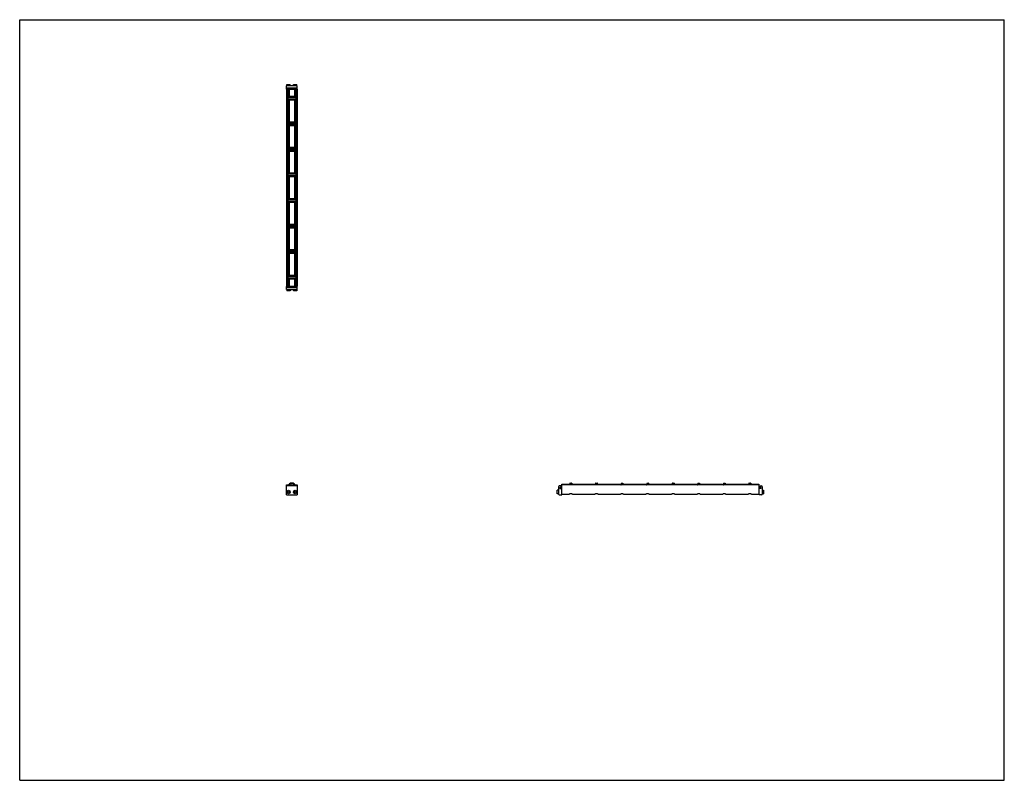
# Model space of a CAD drawing. Header units: inches. Extents: x 0 to 110, y 0 to 85.
import ezdxf

# ---------------------------------------------------------------- set-up
doc = ezdxf.new("R2010")
doc.units = ezdxf.units.IN
doc.header["$LTSCALE"] = 6.05
doc.header["$MEASUREMENT"] = 0
doc.layers.get('0').update_dxf_attribs({"linetype": 'CONTINUOUS'})
for name, color, linetype in [('240826_BL10', 7, 'CONTINUOUS'), ('240826_BL13', 7, 'CONTINUOUS'), ('240826_BL4', 7, 'CONTINUOUS'), ('240826_BL5', 7, 'CONTINUOUS'), ('240826_BL6', 7, 'CONTINUOUS'), ('240826_BL7', 7, 'CONTINUOUS'), ('240826_BL8', 7, 'CONTINUOUS'), ('240826_BL9', 7, 'CONTINUOUS'), ('240827_CAE_BL0', 7, 'CONTINUOUS'), ('240827_CAE_BL11', 7, 'CONTINUOUS'), ('2410WW_CAE_241022_BL14', 7, 'CONTINUOUS'), ('2436WW_243622_BL1', 7, 'CONTINUOUS'), ('X920693M_BL12', 7, 'CONTINUOUS'), ('X920693M_BL15', 7, 'CONTINUOUS'), ('X920693M_BL2', 7, 'CONTINUOUS'), ('X920693M_BL3', 7, 'CONTINUOUS')]:
    doc.layers.add(name, color=color, linetype=linetype)

# ---------------------------------------------------------------- blocks, each defined once
blk = doc.blocks.new('240827_CAE_BL0', base_point=(45.17, 43.55))
at = {"layer": '240827_CAE_BL0', "color": 7, "linetype": 'CONTINUOUS'}
for p, q in [((29.79, 55.2), (31.01, 55.2)), ((29.79, 54.84), (29.79, 55.2)), ((29.79, 55.09), (31.01, 55.09)), ((31.01, 54.84), (31.01, 55.2)), ((29.79, 54.84), (31.01, 54.84)), ((29.79, 31.9), (29.79, 32.9)), ((31.01, 32.9), (29.79, 32.9)), ((29.79, 31.9), (31.01, 31.9)), ((31.01, 32.9), (31.01, 31.9)), ((60.19, 32.81), (60.19, 31.99)), ((60.44, 32.9), (60.28, 32.9)), ((60.28, 31.9), (60.55, 31.9)), ((60.35, 32.73), (60.35, 32.6)), ((60.44, 32.73), (60.35, 32.73)), ((60.35, 32.6), (60.55, 32.6)), ((60.44, 32.9), (60.44, 32.73)), ((60.55, 31.9), (60.55, 32.6))]:
    blk.add_line(p, q, dxfattribs=at)
for centre, start, end in [((60.28, 32.81), 90, 180), ((60.28, 31.99), 180, 270)]:
    blk.add_arc(centre, 0.09, start, end, dxfattribs=at)
blk = doc.blocks.new('2436WW_243622_BL1', base_point=(56.18, 54.6))
at = {"layer": '2436WW_243622_BL1', "color": 7, "linetype": 'CONTINUOUS'}
for p, q in [((29.79, 77.23), (29.79, 55.23)), ((29.79, 77.23), (31.01, 77.23)), ((29.81, 77.23), (29.81, 55.23)), ((29.94, 77.23), (29.94, 76.34)), ((30.09, 77.23), (30.09, 76.41)), ((30.71, 77.23), (30.71, 76.41)), ((30.86, 77.23), (30.86, 76.34)), ((30.99, 77.23), (30.99, 55.23)), ((31.01, 55.23), (31.01, 77.23)), ((29.94, 76.11), (29.94, 73.48)), ((30.71, 76.41), (30.09, 76.41)), ((30.09, 76.04), (30.09, 73.56)), ((30.09, 76.04), (30.71, 76.04)), ((30.71, 76.04), (30.71, 73.56)), ((30.86, 76.11), (30.86, 73.48)), ((29.94, 73.26), (29.94, 70.63)), ((30.71, 73.56), (30.09, 73.56)), ((30.09, 73.18), (30.09, 70.7)), ((30.09, 73.18), (30.71, 73.18)), ((30.71, 73.18), (30.71, 70.7)), ((30.86, 73.26), (30.86, 70.63)), ((30.71, 70.7), (30.09, 70.7)), ((29.94, 70.4), (29.94, 67.77)), ((30.09, 70.32), (30.09, 67.84)), ((30.09, 70.32), (30.71, 70.32)), ((30.71, 70.32), (30.71, 67.84)), ((30.86, 70.4), (30.86, 67.77)), ((29.94, 67.54), (29.94, 64.91)), ((30.71, 67.84), (30.09, 67.84)), ((30.09, 67.47), (30.09, 64.99)), ((30.09, 67.47), (30.71, 67.47)), ((30.71, 67.47), (30.71, 64.99)), ((30.86, 67.54), (30.86, 64.91)), ((30.71, 64.99), (30.09, 64.99)), ((29.94, 64.68), (29.94, 62.05)), ((30.09, 64.61), (30.71, 64.61)), ((30.09, 64.61), (30.09, 62.13)), ((30.71, 64.61), (30.71, 62.13)), ((30.86, 64.68), (30.86, 62.05)), ((29.94, 61.83), (29.94, 59.2)), ((30.71, 62.13), (30.09, 62.13)), ((30.09, 61.75), (30.71, 61.75)), ((30.09, 61.75), (30.09, 59.27)), ((30.71, 61.75), (30.71, 59.27)), ((30.86, 61.83), (30.86, 59.2)), ((29.94, 58.97), (29.94, 56.34)), ((30.71, 59.27), (30.09, 59.27)), ((30.09, 58.9), (30.71, 58.9)), ((30.09, 58.9), (30.09, 56.41)), ((30.71, 58.9), (30.71, 56.41)), ((30.86, 58.97), (30.86, 56.34)), ((29.94, 56.11), (29.94, 55.23)), ((30.71, 56.41), (30.09, 56.41)), ((30.86, 56.11), (30.86, 55.23)), ((29.79, 55.23), (29.79, 55.23)), ((29.81, 55.23), (31.01, 55.23)), ((30.09, 56.04), (30.71, 56.04)), ((30.09, 56.04), (30.09, 55.23)), ((30.71, 56.04), (30.71, 55.23)), ((29.81, 32.9), (29.81, 33.02)), ((29.81, 33.02), (29.94, 33.02)), ((29.94, 33.02), (29.94, 32.9)), ((30.86, 32.9), (30.86, 33.02)), ((30.86, 33.02), (30.99, 33.02)), ((30.99, 33.02), (30.99, 32.9)), ((60.57, 33.04), (60.57, 33.09)), ((60.57, 33.09), (61.39, 33.09)), ((60.57, 31.98), (60.57, 33.02)), ((82.57, 33.02), (60.57, 33.02)), ((61.39, 33.09), (61.39, 33.02)), ((61.76, 33.02), (61.76, 33.09)), ((61.76, 33.09), (64.24, 33.09)), ((64.24, 33.09), (64.24, 33.02)), ((64.62, 33.02), (64.62, 33.09)), ((64.62, 33.09), (67.1, 33.09)), ((67.1, 33.09), (67.1, 33.02)), ((67.48, 33.02), (67.48, 33.09)), ((67.48, 33.09), (69.96, 33.09)), ((69.96, 33.09), (69.96, 33.02)), ((70.33, 33.02), (70.33, 33.09)), ((70.33, 33.09), (72.81, 33.09)), ((72.81, 33.09), (72.81, 33.02)), ((73.19, 33.09), (75.67, 33.09)), ((73.19, 33.02), (73.19, 33.09)), ((75.67, 33.09), (75.67, 33.02)), ((76.05, 33.09), (78.53, 33.09)), ((76.05, 33.02), (76.05, 33.09)), ((78.53, 33.09), (78.53, 33.02)), ((78.9, 33.09), (81.39, 33.09)), ((78.9, 33.02), (78.9, 33.09)), ((81.39, 33.09), (81.39, 33.02)), ((81.76, 33.09), (82.57, 33.09)), ((81.76, 33.02), (81.76, 33.09)), ((82.57, 33.09), (82.57, 31.98)), ((60.57, 31.98), (61.4, 31.98)), ((61.75, 31.98), (64.25, 31.98)), ((64.61, 31.98), (67.11, 31.98)), ((67.46, 31.98), (69.97, 31.98)), ((70.32, 31.98), (72.83, 31.98)), ((73.18, 31.98), (75.68, 31.98)), ((76.04, 31.98), (78.54, 31.98)), ((78.89, 31.98), (81.4, 31.98)), ((81.75, 31.98), (82.57, 31.98))]:
    blk.add_line(p, q, dxfattribs=at)
for centre, radius, start, end in [((30.09, 76.23), 0.188, 90, 270), ((30.71, 76.23), 0.188, 270, 90), ((30.09, 73.37), 0.188, 90, 270), ((30.71, 73.37), 0.188, 270, 90), ((30.09, 70.51), 0.188, 90, 270), ((30.71, 70.51), 0.188, 270, 90), ((30.09, 67.66), 0.188, 90, 270), ((30.71, 67.66), 0.188, 270, 90), ((30.09, 64.8), 0.188, 90, 270), ((30.71, 64.8), 0.188, 270, 90), ((30.09, 61.94), 0.188, 90, 270), ((30.71, 61.94), 0.188, 270, 90), ((30.09, 59.08), 0.188, 90, 270), ((30.71, 59.08), 0.188, 270, 90), ((30.09, 56.23), 0.188, 90, 270), ((30.71, 56.23), 0.188, 270, 90), ((30.4, 32.78), 0.312, 23.6014, 156.3965), ((30.03, 32.21), 0.233, 177.7393, 181.5162), ((30.4, 32.78), 0.161, 51.2652, 128.7023), ((30.78, 32.21), 0.233, 359.071, 2.0464)]:
    blk.add_arc(centre, radius, start, end, dxfattribs=at)
for points, knots in [([(61.57, 32.02), (61.56, 32.02), (61.54, 32.01), (61.52, 32.01), (61.49, 32), (61.47, 32), (61.44, 31.99), (61.43, 31.99), (61.41, 31.98), (61.4, 31.98), (61.4, 31.98)], [0, 0, 0, 0, 0.160626, 0.318099, 0.468044, 0.607747, 0.734376, 0.844343, 0.933929, 1, 1, 1, 1]), ([(61.75, 31.98), (61.75, 31.98), (61.74, 31.98), (61.72, 31.99), (61.7, 31.99), (61.68, 32), (61.66, 32), (61.63, 32.01), (61.6, 32.01), (61.58, 32.02), (61.57, 32.02)], [0, 0, 0, 0, 0.066051, 0.155614, 0.265573, 0.39217, 0.531843, 0.681836, 0.839371, 1, 1, 1, 1]), ([(64.43, 32.02), (64.42, 32.02), (64.4, 32.01), (64.37, 32.01), (64.35, 32), (64.32, 32), (64.3, 31.99), (64.28, 31.99), (64.27, 31.98), (64.26, 31.98), (64.25, 31.98)], [0, 0, 0, 0, 0.160626, 0.318099, 0.468044, 0.607747, 0.734376, 0.844343, 0.933929, 1, 1, 1, 1]), ([(64.61, 31.98), (64.6, 31.98), (64.59, 31.98), (64.58, 31.99), (64.56, 31.99), (64.54, 32), (64.51, 32), (64.49, 32.01), (64.46, 32.01), (64.44, 32.02), (64.43, 32.02)], [0, 0, 0, 0, 0.066051, 0.155614, 0.265573, 0.39217, 0.531843, 0.681836, 0.839371, 1, 1, 1, 1]), ([(67.29, 32.02), (67.28, 32.02), (67.26, 32.01), (67.23, 32.01), (67.2, 32), (67.18, 32), (67.16, 31.99), (67.14, 31.99), (67.12, 31.98), (67.11, 31.98), (67.11, 31.98)], [0, 0, 0, 0, 0.160626, 0.318099, 0.468044, 0.607747, 0.734376, 0.844343, 0.933929, 1, 1, 1, 1]), ([(67.47, 31.98), (67.46, 31.98), (67.45, 31.98), (67.44, 31.99), (67.42, 31.99), (67.4, 32), (67.37, 32), (67.35, 32.01), (67.32, 32.01), (67.3, 32.02), (67.29, 32.02)], [0, 0, 0, 0, 0.066051, 0.155614, 0.265573, 0.39217, 0.531843, 0.681836, 0.839371, 1, 1, 1, 1]), ([(70.15, 32.02), (70.14, 32.02), (70.12, 32.01), (70.09, 32.01), (70.06, 32), (70.04, 32), (70.02, 31.99), (70, 31.99), (69.98, 31.98), (69.97, 31.98), (69.97, 31.98)], [0, 0, 0, 0, 0.160626, 0.318099, 0.468044, 0.607747, 0.734376, 0.844343, 0.933929, 1, 1, 1, 1]), ([(70.32, 31.98), (70.32, 31.98), (70.31, 31.98), (70.29, 31.99), (70.27, 31.99), (70.25, 32), (70.23, 32), (70.2, 32.01), (70.17, 32.01), (70.15, 32.02), (70.15, 32.02)], [0, 0, 0, 0, 0.066051, 0.155614, 0.265573, 0.39217, 0.531843, 0.681836, 0.839371, 1, 1, 1, 1]), ([(73, 32.02), (72.99, 32.02), (72.97, 32.01), (72.95, 32.01), (72.92, 32), (72.89, 32), (72.87, 31.99), (72.85, 31.99), (72.84, 31.98), (72.83, 31.98), (72.82, 31.98)], [0, 0, 0, 0, 0.160626, 0.318099, 0.468044, 0.607747, 0.734376, 0.844343, 0.933929, 1, 1, 1, 1]), ([(73.18, 31.98), (73.18, 31.98), (73.17, 31.98), (73.15, 31.99), (73.13, 31.99), (73.11, 32), (73.09, 32), (73.06, 32.01), (73.03, 32.01), (73.01, 32.02), (73, 32.02)], [0, 0, 0, 0, 0.066051, 0.155614, 0.265573, 0.39217, 0.531843, 0.681836, 0.839371, 1, 1, 1, 1]), ([(75.86, 32.02), (75.85, 32.02), (75.83, 32.01), (75.8, 32.01), (75.78, 32), (75.75, 32), (75.73, 31.99), (75.71, 31.99), (75.7, 31.98), (75.69, 31.98), (75.68, 31.98)], [0, 0, 0, 0, 0.160626, 0.318099, 0.468044, 0.607747, 0.734376, 0.844343, 0.933929, 1, 1, 1, 1]), ([(76.04, 31.98), (76.03, 31.98), (76.02, 31.98), (76.01, 31.99), (75.99, 31.99), (75.97, 32), (75.94, 32), (75.92, 32.01), (75.89, 32.01), (75.87, 32.02), (75.86, 32.02)], [0, 0, 0, 0, 0.066051, 0.155614, 0.265573, 0.39217, 0.531843, 0.681836, 0.839371, 1, 1, 1, 1]), ([(78.72, 32.02), (78.71, 32.02), (78.69, 32.01), (78.66, 32.01), (78.63, 32), (78.61, 32), (78.59, 31.99), (78.57, 31.99), (78.55, 31.98), (78.54, 31.98), (78.54, 31.98)], [0, 0, 0, 0, 0.160626, 0.318099, 0.468044, 0.607747, 0.734376, 0.844343, 0.933929, 1, 1, 1, 1]), ([(78.89, 31.98), (78.89, 31.98), (78.88, 31.98), (78.86, 31.99), (78.85, 31.99), (78.82, 32), (78.8, 32), (78.77, 32.01), (78.75, 32.01), (78.73, 32.02), (78.72, 32.02)], [0, 0, 0, 0, 0.066051, 0.155614, 0.265573, 0.39217, 0.531843, 0.681836, 0.839371, 1, 1, 1, 1]), ([(81.57, 32.02), (81.56, 32.02), (81.54, 32.01), (81.52, 32.01), (81.49, 32), (81.47, 32), (81.44, 31.99), (81.43, 31.99), (81.41, 31.98), (81.4, 31.98), (81.4, 31.98)], [0, 0, 0, 0, 0.160626, 0.318099, 0.468044, 0.607747, 0.734376, 0.844343, 0.933929, 1, 1, 1, 1]), ([(81.75, 31.98), (81.75, 31.98), (81.74, 31.98), (81.72, 31.99), (81.7, 31.99), (81.68, 32), (81.66, 32), (81.63, 32.01), (81.6, 32.01), (81.58, 32.02), (81.57, 32.02)], [0, 0, 0, 0, 0.066051, 0.155614, 0.265573, 0.39217, 0.531843, 0.681836, 0.839371, 1, 1, 1, 1])]:
    blk.add_open_spline(points, degree=3, knots=knots, dxfattribs=at)
blk = doc.blocks.new('X920693M_BL2', base_point=(30.03, 43.62))
at = {"layer": 'X920693M_BL2', "color": 7, "linetype": 'CONTINUOUS'}
for p, q in [((29.91, 55.2), (29.91, 55.23)), ((30.14, 55.2), (30.14, 55.23)), ((29.83, 54.84), (29.83, 54.69)), ((30.22, 54.69), (29.83, 54.69)), ((30.22, 54.84), (30.22, 54.69)), ((29.94, 32.24), (30.01, 32.3)), ((29.94, 32.24), (29.96, 32.15)), ((30.04, 32.12), (29.96, 32.15)), ((30.01, 32.3), (30.09, 32.27)), ((30.11, 32.18), (30.04, 32.12)), ((30.11, 32.18), (30.09, 32.27))]:
    blk.add_line(p, q, dxfattribs=at)
blk.add_circle((30.03, 32.21), 0.197, dxfattribs=at)
blk = doc.blocks.new('X920693M_BL3', base_point=(45.58, 43.62))
at = {"layer": 'X920693M_BL3', "color": 7, "linetype": 'CONTINUOUS'}
for p, q in [((30.66, 55.23), (30.66, 55.2)), ((30.89, 55.23), (30.89, 55.2)), ((30.58, 54.84), (30.58, 54.69)), ((30.97, 54.69), (30.58, 54.69)), ((30.97, 54.84), (30.97, 54.69)), ((30.7, 32.26), (30.78, 32.3)), ((30.7, 32.26), (30.7, 32.17)), ((30.78, 32.12), (30.7, 32.17)), ((30.78, 32.3), (30.85, 32.26)), ((30.85, 32.17), (30.78, 32.12)), ((30.85, 32.17), (30.85, 32.26)), ((60.03, 32.02), (60.03, 32.41)), ((60.19, 32.41), (60.03, 32.41)), ((60.19, 32.02), (60.03, 32.02)), ((60.55, 32.33), (60.57, 32.33)), ((60.55, 32.09), (60.57, 32.09))]:
    blk.add_line(p, q, dxfattribs=at)
blk.add_circle((30.78, 32.21), 0.197, dxfattribs=at)
blk = doc.blocks.new('240826_BL4', base_point=(45.83, 44.34))
at = {"layer": '240826_BL4', "color": 7, "linetype": 'CONTINUOUS'}
for p, q in [((29.96, 56.31), (29.96, 56.14)), ((29.98, 56.33), (30.82, 56.33)), ((30.82, 56.13), (29.98, 56.13)), ((30.15, 56.34), (30.65, 56.34)), ((30.15, 56.34), (30.15, 56.33)), ((30.15, 56.13), (30.15, 56.11)), ((30.65, 56.11), (30.15, 56.11)), ((30.65, 56.34), (30.65, 56.33)), ((30.65, 56.13), (30.65, 56.11)), ((30.84, 56.31), (30.84, 56.14)), ((61.46, 33.03), (61.47, 33.03)), ((61.47, 33.2), (61.47, 33.02)), ((61.49, 33.21), (61.66, 33.21)), ((61.67, 33.2), (61.67, 33.02)), ((61.69, 33.03), (61.67, 33.03))]:
    blk.add_line(p, q, dxfattribs=at)
for centre, radius, start, end in [((29.98, 56.31), 0.015, 90, 180), ((29.98, 56.14), 0.015, 180, 270), ((30.82, 56.31), 0.015, 0, 90), ((30.82, 56.14), 0.015, 270, 360), ((30.4, 32.78), 0.438, 16.6092, 163.3908), ((30.4, 32.78), 0.33, 22.2774, 157.7229), ((30.4, 32.78), 0.322, 22.8534, 157.1465), ((61.49, 33.2), 0.015, 90, 180), ((61.66, 33.2), 0.015, 0, 90)]:
    blk.add_arc(centre, radius, start, end, dxfattribs=at)
blk = doc.blocks.new('240826_BL5', base_point=(47.26, 46.11))
at = {"layer": '240826_BL5', "color": 7, "linetype": 'CONTINUOUS'}
for p, q in [((29.96, 59.17), (29.96, 59)), ((29.98, 59.18), (30.82, 59.18)), ((30.82, 58.98), (29.98, 58.98)), ((30.15, 59.2), (30.65, 59.2)), ((30.15, 59.2), (30.15, 59.18)), ((30.15, 58.98), (30.15, 58.97)), ((30.65, 58.97), (30.15, 58.97)), ((30.65, 59.2), (30.65, 59.18)), ((30.65, 58.98), (30.65, 58.97)), ((30.84, 59.17), (30.84, 59)), ((64.31, 33.03), (64.33, 33.03)), ((64.33, 33.2), (64.33, 33.02)), ((64.35, 33.21), (64.52, 33.21)), ((64.53, 33.2), (64.53, 33.02)), ((64.55, 33.03), (64.53, 33.03))]:
    blk.add_line(p, q, dxfattribs=at)
for centre, start, end in [((29.98, 59.17), 90, 180), ((29.98, 59), 180, 270), ((30.82, 59.17), 0, 90), ((30.82, 59), 270, 360), ((64.35, 33.2), 90, 180), ((64.52, 33.2), 0, 90)]:
    blk.add_arc(centre, 0.015, start, end, dxfattribs=at)
blk = doc.blocks.new('240826_BL6', base_point=(48.68, 47.54))
at = {"layer": '240826_BL6', "color": 7, "linetype": 'CONTINUOUS'}
for p, q in [((29.96, 62.03), (29.96, 61.86)), ((29.98, 62.04), (30.82, 62.04)), ((30.82, 61.84), (29.98, 61.84)), ((30.15, 62.06), (30.65, 62.06)), ((30.15, 62.06), (30.15, 62.04)), ((30.15, 61.84), (30.15, 61.82)), ((30.65, 61.82), (30.15, 61.82)), ((30.65, 62.06), (30.65, 62.04)), ((30.65, 61.84), (30.65, 61.82)), ((30.84, 62.03), (30.84, 61.86)), ((67.17, 33.03), (67.19, 33.03)), ((67.19, 33.2), (67.19, 33.02)), ((67.2, 33.21), (67.37, 33.21)), ((67.39, 33.2), (67.39, 33.02)), ((67.41, 33.03), (67.39, 33.03))]:
    blk.add_line(p, q, dxfattribs=at)
for centre, start, end in [((29.98, 62.03), 90, 180), ((29.98, 61.86), 180, 270), ((30.82, 62.03), 0, 90), ((30.82, 61.86), 270, 360), ((67.2, 33.2), 90, 180), ((67.37, 33.2), 0, 90)]:
    blk.add_arc(centre, 0.015, start, end, dxfattribs=at)
blk = doc.blocks.new('240826_BL7', base_point=(55.83, 54.68))
at = {"layer": '240826_BL7', "color": 7, "linetype": 'CONTINUOUS'}
for p, q in [((29.96, 76.31), (29.96, 76.14)), ((29.98, 76.33), (30.82, 76.33)), ((30.82, 76.13), (29.98, 76.13)), ((30.15, 76.34), (30.15, 76.33)), ((30.15, 76.34), (30.65, 76.34)), ((30.15, 76.13), (30.15, 76.11)), ((30.65, 76.11), (30.15, 76.11)), ((30.65, 76.34), (30.65, 76.33)), ((30.65, 76.13), (30.65, 76.11)), ((30.84, 76.31), (30.84, 76.14)), ((81.46, 33.03), (81.47, 33.03)), ((81.47, 33.2), (81.47, 33.02)), ((81.49, 33.21), (81.66, 33.21)), ((81.67, 33.2), (81.67, 33.02)), ((81.69, 33.03), (81.67, 33.03))]:
    blk.add_line(p, q, dxfattribs=at)
for centre, start, end in [((29.98, 76.31), 90, 180), ((29.98, 76.14), 180, 270), ((30.82, 76.31), 0, 90), ((30.82, 76.14), 270, 360), ((81.49, 33.2), 90, 180), ((81.66, 33.2), 0, 90)]:
    blk.add_arc(centre, 0.015, start, end, dxfattribs=at)
blk = doc.blocks.new('240826_BL8', base_point=(50.11, 48.97))
at = {"layer": '240826_BL8', "color": 7, "linetype": 'CONTINUOUS'}
for p, q in [((30.15, 64.92), (30.65, 64.92)), ((30.15, 64.92), (30.15, 64.9)), ((30.65, 64.92), (30.65, 64.9)), ((29.96, 64.88), (29.96, 64.71)), ((29.98, 64.9), (30.82, 64.9)), ((30.82, 64.7), (29.98, 64.7)), ((30.15, 64.7), (30.15, 64.68)), ((30.65, 64.68), (30.15, 64.68)), ((30.65, 64.7), (30.65, 64.68)), ((30.84, 64.88), (30.84, 64.71)), ((70.03, 33.03), (70.05, 33.03)), ((70.05, 33.2), (70.05, 33.02)), ((70.06, 33.21), (70.23, 33.21)), ((70.25, 33.2), (70.25, 33.02)), ((70.26, 33.03), (70.25, 33.03))]:
    blk.add_line(p, q, dxfattribs=at)
for centre, start, end in [((29.98, 64.88), 90, 180), ((29.98, 64.71), 180, 270), ((30.82, 64.88), 0, 90), ((30.82, 64.71), 270, 360), ((70.06, 33.2), 90, 180), ((70.23, 33.2), 0, 90)]:
    blk.add_arc(centre, 0.015, start, end, dxfattribs=at)
blk = doc.blocks.new('240826_BL9', base_point=(54.4, 53.26))
at = {"layer": '240826_BL9', "color": 7, "linetype": 'CONTINUOUS'}
for p, q in [((29.96, 73.45), (29.96, 73.28)), ((29.98, 73.47), (30.82, 73.47)), ((30.82, 73.27), (29.98, 73.27)), ((30.15, 73.49), (30.15, 73.47)), ((30.15, 73.49), (30.65, 73.49)), ((30.15, 73.27), (30.15, 73.25)), ((30.65, 73.25), (30.15, 73.25)), ((30.65, 73.49), (30.65, 73.47)), ((30.65, 73.27), (30.65, 73.25)), ((30.84, 73.45), (30.84, 73.28)), ((78.6, 33.03), (78.62, 33.03)), ((78.62, 33.2), (78.62, 33.02)), ((78.63, 33.21), (78.8, 33.21)), ((78.82, 33.2), (78.82, 33.02)), ((78.83, 33.03), (78.82, 33.03))]:
    blk.add_line(p, q, dxfattribs=at)
for centre, start, end in [((29.98, 73.45), 90, 180), ((29.98, 73.28), 180, 270), ((30.82, 73.45), 0, 90), ((30.82, 73.28), 270, 360), ((78.63, 33.2), 90, 180), ((78.8, 33.2), 0, 90)]:
    blk.add_arc(centre, 0.015, start, end, dxfattribs=at)
blk = doc.blocks.new('240826_BL10', base_point=(52.97, 51.83))
at = {"layer": '240826_BL10', "color": 7, "linetype": 'CONTINUOUS'}
for p, q in [((29.96, 70.6), (29.96, 70.43)), ((29.98, 70.61), (30.82, 70.61)), ((30.82, 70.41), (29.98, 70.41)), ((30.15, 70.63), (30.15, 70.61)), ((30.15, 70.63), (30.65, 70.63)), ((30.15, 70.41), (30.15, 70.39)), ((30.65, 70.63), (30.65, 70.61)), ((30.65, 70.41), (30.65, 70.39)), ((30.84, 70.6), (30.84, 70.43)), ((30.65, 70.39), (30.15, 70.39)), ((75.74, 33.03), (75.76, 33.03)), ((75.76, 33.2), (75.76, 33.02)), ((75.77, 33.21), (75.94, 33.21)), ((75.96, 33.2), (75.96, 33.02)), ((75.98, 33.03), (75.96, 33.03))]:
    blk.add_line(p, q, dxfattribs=at)
for centre, start, end in [((29.98, 70.6), 90, 180), ((29.98, 70.43), 180, 270), ((30.82, 70.6), 0, 90), ((30.82, 70.43), 270, 360), ((75.77, 33.2), 90, 180), ((75.94, 33.2), 0, 90)]:
    blk.add_arc(centre, 0.015, start, end, dxfattribs=at)
blk = doc.blocks.new('240827_CAE_BL11', base_point=(56.37, 54.75))
at = {"layer": '240827_CAE_BL11', "color": 7, "linetype": 'CONTINUOUS'}
for p, q in [((29.79, 77.25), (29.79, 77.61)), ((31.01, 77.61), (29.79, 77.61)), ((31.01, 77.36), (29.79, 77.36)), ((31.01, 77.25), (29.79, 77.25)), ((31.01, 77.25), (31.01, 77.61)), ((82.8, 32.6), (82.6, 32.6)), ((82.6, 31.9), (82.6, 32.6)), ((82.87, 31.9), (82.6, 31.9)), ((82.71, 32.9), (82.87, 32.9)), ((82.71, 32.9), (82.71, 32.73)), ((82.71, 32.73), (82.8, 32.73)), ((82.8, 32.73), (82.8, 32.6)), ((82.96, 32.81), (82.96, 31.99))]:
    blk.add_line(p, q, dxfattribs=at)
for centre, start, end in [((82.87, 32.81), 0, 90), ((82.87, 31.99), 270, 360)]:
    blk.add_arc(centre, 0.09, start, end, dxfattribs=at)
blk = doc.blocks.new('X920693M_BL12', base_point=(30.03, 77.5))
at = {"layer": 'X920693M_BL12', "color": 7, "linetype": 'CONTINUOUS'}
for p, q in [((29.83, 77.61), (29.83, 77.77)), ((29.83, 77.77), (30.22, 77.77)), ((29.91, 77.25), (29.91, 77.23)), ((30.14, 77.25), (30.14, 77.23)), ((30.22, 77.61), (30.22, 77.77))]:
    blk.add_line(p, q, dxfattribs=at)
blk = doc.blocks.new('240826_BL13', base_point=(51.54, 50.4))
at = {"layer": '240826_BL13', "color": 7, "linetype": 'CONTINUOUS'}
for p, q in [((29.96, 67.74), (29.96, 67.57)), ((29.98, 67.76), (30.82, 67.76)), ((30.82, 67.56), (29.98, 67.56)), ((30.15, 67.77), (30.15, 67.76)), ((30.15, 67.77), (30.65, 67.77)), ((30.15, 67.56), (30.15, 67.54)), ((30.65, 67.54), (30.15, 67.54)), ((30.65, 67.77), (30.65, 67.76)), ((30.65, 67.56), (30.65, 67.54)), ((30.84, 67.74), (30.84, 67.57)), ((72.88, 33.03), (72.9, 33.03)), ((72.9, 33.2), (72.9, 33.02)), ((72.92, 33.21), (73.09, 33.21)), ((73.1, 33.2), (73.1, 33.02)), ((73.12, 33.03), (73.1, 33.03))]:
    blk.add_line(p, q, dxfattribs=at)
for centre, start, end in [((29.98, 67.74), 90, 180), ((29.98, 67.57), 180, 270), ((30.82, 67.74), 0, 90), ((30.82, 67.57), 270, 360), ((72.92, 33.2), 90, 180), ((73.09, 33.2), 0, 90)]:
    blk.add_arc(centre, 0.015, start, end, dxfattribs=at)
blk = doc.blocks.new('2410WW_CAE_241022_BL14', base_point=(30.4, 54.59))
at = {"layer": '2410WW_CAE_241022_BL14', "color": 7, "linetype": 'CONTINUOUS'}
for p, q in [((30.25, 76.41), (30.25, 76.34)), ((30.25, 76.11), (30.25, 76.04)), ((30.56, 76.41), (30.56, 76.34)), ((30.56, 76.11), (30.56, 76.04)), ((30.25, 73.56), (30.25, 73.49)), ((30.25, 73.25), (30.25, 73.18)), ((30.56, 73.56), (30.56, 73.49)), ((30.56, 73.25), (30.56, 73.18)), ((30.25, 70.7), (30.25, 70.63)), ((30.56, 70.7), (30.56, 70.63)), ((30.25, 70.39), (30.25, 70.32)), ((30.56, 70.39), (30.56, 70.32)), ((30.25, 67.84), (30.25, 67.77)), ((30.25, 67.54), (30.25, 67.47)), ((30.56, 67.84), (30.56, 67.77)), ((30.56, 67.54), (30.56, 67.47)), ((30.25, 64.99), (30.25, 64.92)), ((30.56, 64.99), (30.56, 64.92)), ((30.25, 64.68), (30.25, 64.61)), ((30.56, 64.68), (30.56, 64.61)), ((30.25, 62.13), (30.25, 62.06)), ((30.25, 61.82), (30.25, 61.75)), ((30.56, 62.13), (30.56, 62.06)), ((30.56, 61.82), (30.56, 61.75)), ((30.25, 59.27), (30.25, 59.2)), ((30.25, 58.97), (30.25, 58.9)), ((30.56, 59.27), (30.56, 59.2)), ((30.56, 58.97), (30.56, 58.9)), ((30.25, 56.41), (30.25, 56.34)), ((30.25, 56.11), (30.25, 56.04)), ((30.56, 56.41), (30.56, 56.34)), ((30.56, 56.11), (30.56, 56.04))]:
    blk.add_line(p, q, dxfattribs=at)
blk.add_arc((30.4, 32.78), 0.155, 54.0415, 125.9585, dxfattribs=at)
blk = doc.blocks.new('X920693M_BL15', base_point=(56.85, 54.89))
at = {"layer": 'X920693M_BL15', "color": 7, "linetype": 'CONTINUOUS'}
for p, q in [((30.58, 77.61), (30.58, 77.77)), ((30.58, 77.77), (30.97, 77.77)), ((30.66, 77.25), (30.66, 77.23)), ((30.89, 77.25), (30.89, 77.23)), ((30.97, 77.61), (30.97, 77.77)), ((82.6, 32.33), (82.57, 32.33)), ((82.6, 32.09), (82.57, 32.09)), ((82.96, 32.41), (83.11, 32.41)), ((82.96, 32.02), (83.11, 32.02)), ((83.11, 32.41), (83.11, 32.02))]:
    blk.add_line(p, q, dxfattribs=at)

msp = doc.modelspace()

# ---------------------------------------------------------------- linework, layer by layer
at = {"color": 7, "linetype": 'CONTINUOUS'}
for p, q in [((0, 0), (0, 85)), ((0, 85), (110, 85)), ((110, 0), (110, 85)), ((0, 0), (110, 0))]:
    msp.add_line(p, q, dxfattribs=at)

# ---------------------------------------------------------------- block references
at = {"layer": '240826_BL10'}
msp.add_blockref('240826_BL10', (52.97, 51.83), dxfattribs=at)
at = {"layer": '240826_BL13'}
msp.add_blockref('240826_BL13', (51.54, 50.4), dxfattribs=at)
at = {"layer": '240826_BL4'}
msp.add_blockref('240826_BL4', (45.83, 44.34), dxfattribs=at)
at = {"layer": '240826_BL5'}
msp.add_blockref('240826_BL5', (47.26, 46.11), dxfattribs=at)
at = {"layer": '240826_BL6'}
msp.add_blockref('240826_BL6', (48.68, 47.54), dxfattribs=at)
at = {"layer": '240826_BL7'}
msp.add_blockref('240826_BL7', (55.83, 54.68), dxfattribs=at)
at = {"layer": '240826_BL8'}
msp.add_blockref('240826_BL8', (50.11, 48.97), dxfattribs=at)
at = {"layer": '240826_BL9'}
msp.add_blockref('240826_BL9', (54.4, 53.26), dxfattribs=at)
at = {"layer": '240827_CAE_BL0'}
msp.add_blockref('240827_CAE_BL0', (45.17, 43.55), dxfattribs=at)
at = {"layer": '240827_CAE_BL11'}
msp.add_blockref('240827_CAE_BL11', (56.37, 54.75), dxfattribs=at)
at = {"layer": '2410WW_CAE_241022_BL14'}
msp.add_blockref('2410WW_CAE_241022_BL14', (30.4, 54.59), dxfattribs=at)
at = {"layer": '2436WW_243622_BL1'}
msp.add_blockref('2436WW_243622_BL1', (56.18, 54.6), dxfattribs=at)
at = {"layer": 'X920693M_BL12'}
msp.add_blockref('X920693M_BL12', (30.03, 77.5), dxfattribs=at)
at = {"layer": 'X920693M_BL15'}
msp.add_blockref('X920693M_BL15', (56.85, 54.89), dxfattribs=at)
at = {"layer": 'X920693M_BL2'}
msp.add_blockref('X920693M_BL2', (30.03, 43.62), dxfattribs=at)
at = {"layer": 'X920693M_BL3'}
msp.add_blockref('X920693M_BL3', (45.58, 43.62), dxfattribs=at)

doc.saveas('drawing.dxf')
